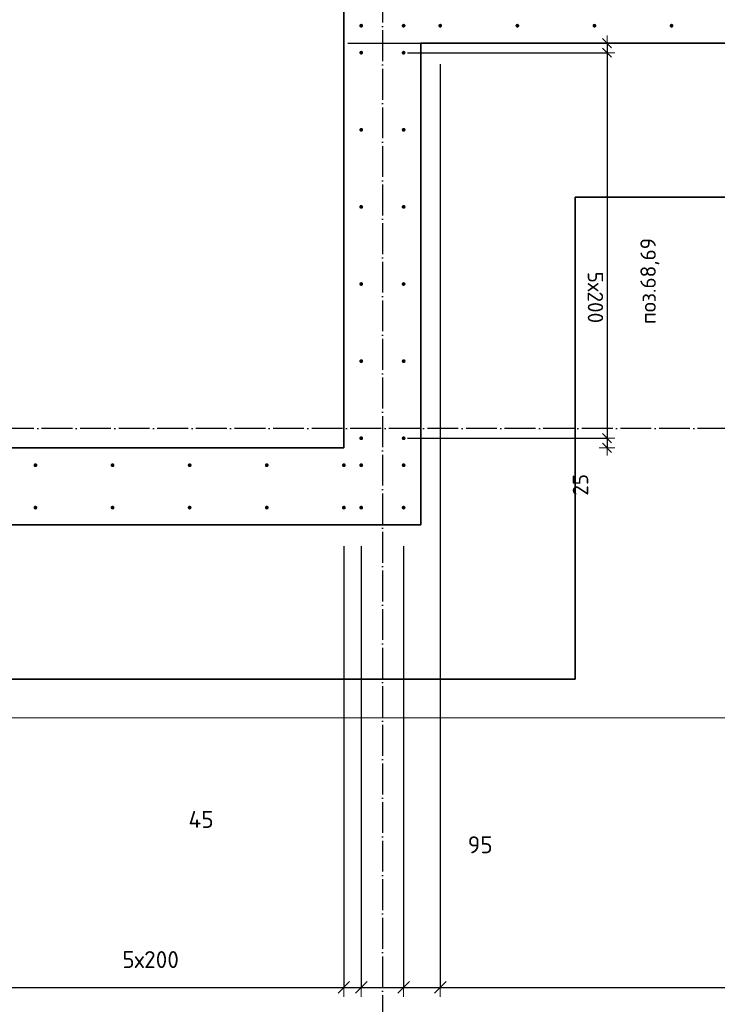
# Model space of a CAD drawing. Header units: millimetres. Extents: x -1001 to 124100, y -72947 to 40304.
# Tile 16 of 104: x 100809 to 102619, y -71493 to -68939. Entities that reach past the tile are written whole.
import ezdxf

# ---------------------------------------------------------------- set-up
doc = ezdxf.new("R2010")
doc.units = ezdxf.units.MM
doc.header["$PDMODE"] = 65
doc.linetypes.add('______11', pattern=[100, 80, -10, 0, -10])
doc.linetypes.add('______5', pattern=[220, 160, -20, 20, -20])
for name, color, linetype, lineweight in [('Standard', 7, 'Continuous', 25), ('Арм.стержн. Выпуски', 180, 'Continuous', 35), ('Размерная линия_ общее', 7, 'Continuous', 13), ('Размерная линия_ общее_1', 7, 'Continuous', 13)]:
    doc.layers.add(name, color=color, linetype=linetype, lineweight=lineweight)
doc.layers.add('Осевая линия_ общее', color=7, linetype='______5', lineweight=13, true_color=0xa0a0a0)
doc.styles.add('ISOCPEUR', font='ISOCPEUR')
doc.dimstyles.new('DIMSTYLE_11', dxfattribs={"dimtxt": 40, "dimasz": 40, "dimexe": 0, "dimexo": 0, "dimgap": 20, "dimtad": 2, "dimdec": 0, "dimrnd": 5, "dimzin": 12, "dimdsep": 46, "dimtxsty": 'ISOCPEUR', "dimblk1": 'ALL_ML_STRICH', "dimblk2": 'ALL_ML_STRICH', "dimsah": 1, "dimcen": 0, "dimclrd": 7, "dimclre": 256, "dimclrt": 7, "dimadec": 0, "dimazin": 0, "dimtfac": 1, "dimtdec": 0, "dimtix": 1, "dimtmove": 2, "dimatfit": 3, "dimfxl": 0, "dimtvp": 1.2, "dimtzin": 0, "dimlwd": 0, "dimlwe": -3, "dimarcsym": 0})
doc.dimstyles.new('DIMSTYLE_20', dxfattribs={"dimtxt": 44, "dimasz": 50, "dimexe": 0, "dimexo": 0, "dimgap": 22, "dimtad": 2, "dimdec": 0, "dimrnd": 1, "dimzin": 12, "dimdsep": 46, "dimtxsty": 'ISOCPEUR', "dimblk1": 'ALL_ML_STRICH', "dimblk2": 'ALL_ML_STRICH', "dimsah": 1, "dimcen": 0, "dimclrd": 7, "dimclre": 256, "dimclrt": 7, "dimadec": 0, "dimazin": 0, "dimtfac": 1, "dimtdec": 0, "dimtix": 1, "dimtmove": 2, "dimatfit": 3, "dimfxl": 0, "dimtzin": 0, "dimlwd": 0, "dimlwe": -3, "dimarcsym": 0})
doc.dimstyles.new('DIMSTYLE_22', dxfattribs={"dimtxt": 44, "dimasz": 50, "dimexe": 0, "dimexo": 0, "dimgap": 22, "dimtad": 2, "dimdec": 0, "dimrnd": 1, "dimzin": 12, "dimdsep": 46, "dimtxsty": 'ISOCPEUR', "dimblk1": 'ALL_ML_STRICH', "dimblk2": 'ALL_ML_STRICH', "dimsah": 1, "dimcen": 0, "dimclrd": 7, "dimclre": 256, "dimclrt": 7, "dimadec": 0, "dimazin": 0, "dimtfac": 1, "dimtdec": 0, "dimtix": 1, "dimtmove": 2, "dimatfit": 3, "dimfxl": 0, "dimtvp": 1.2, "dimtzin": 0, "dimlwd": 0, "dimlwe": -3, "dimarcsym": 0})
doc.dimstyles.new('DIMSTYLE_32', dxfattribs={"dimtxt": 44, "dimasz": 50, "dimexe": 0, "dimexo": 0, "dimgap": 22, "dimtad": 0, "dimdec": 0, "dimrnd": 1, "dimzin": 12, "dimdsep": 46, "dimtxsty": 'ISOCPEUR', "dimblk1": 'ALL_ML_STRICH', "dimblk2": 'ALL_ML_STRICH', "dimsah": 1, "dimcen": 0, "dimclrd": 7, "dimclre": 256, "dimclrt": 7, "dimadec": 0, "dimazin": 0, "dimtfac": 1, "dimtdec": 0, "dimtix": 1, "dimtmove": 2, "dimatfit": 3, "dimfxl": 0, "dimtvp": 1.2, "dimtzin": 0, "dimlwd": 0, "dimlwe": -3, "dimarcsym": 0})
doc.dimstyles.new('DIMSTYLE_9', dxfattribs={"dimtxt": 40, "dimasz": 40, "dimexe": 0, "dimexo": 0, "dimgap": 20, "dimtad": 2, "dimdec": 0, "dimrnd": 5, "dimzin": 12, "dimdsep": 46, "dimtxsty": 'ISOCPEUR', "dimblk1": 'ALL_ML_STRICH', "dimblk2": 'ALL_ML_STRICH', "dimsah": 1, "dimcen": 0, "dimclrd": 7, "dimclre": 256, "dimclrt": 7, "dimadec": 0, "dimazin": 0, "dimtfac": 1, "dimtdec": 0, "dimtix": 1, "dimtmove": 2, "dimatfit": 3, "dimfxl": 0, "dimtzin": 0, "dimlwd": 0, "dimlwe": -3, "dimarcsym": 0})

# ---------------------------------------------------------------- blocks, each defined once
blk = doc.blocks.new('ALL_ML_STRICH')
at = {"color": 0, "linetype": 'ByBlock', "lineweight": -2}
for p, q in [((-1, 0), (0.5, 0)), ((-0.3, -0.3), (0.3, 0.3)), ((0, -0.5), (0, 0.5))]:
    blk.add_line(p, q, dxfattribs=at)
blk = doc.blocks.new('*D125')
at = {"layer": 'DEFPOINTS', "color": 7, "linetype": 'Continuous', "lineweight": 13, "transparency": 33554687}
for p in [(101560, -69000), (102332.5, -69000), (101715, -69025)]:
    blk.add_point(p, dxfattribs=at)
at = {"layer": 'Размерная линия_ общее_1', "color": 253, "linetype": 'Continuous', "lineweight": -2, "true_color": 0xa0a0a0, "transparency": 33554687}
for p, q in [((101660, -69000), (102332.5, -69000)), ((101815, -69025), (102332.5, -69025))]:
    blk.add_line(p, q, dxfattribs=at)
at = {"layer": 'Размерная линия_ общее_1', "color": 7, "linetype": 'Continuous', "lineweight": -2, "transparency": 33554687}
blk.add_line((102332.5, -69000), (102332.5, -69025), dxfattribs=at)
at = {"layer": 'Размерная линия_ общее_1', "color": 7, "linetype": 'Continuous', "lineweight": 13, "transparency": 33554687, "xscale": 40, "yscale": 40, "zscale": 40}
for p, rotation in [((102332.5, -69000), 90), ((102332.5, -69025), 270)]:
    blk.add_blockref('ALL_ML_STRICH', p, dxfattribs=dict(at, rotation=rotation))
at = {"layer": 'Размерная линия_ общее_1', "color": 7, "linetype": 'Continuous', "lineweight": 13, "transparency": 33554687, "insert": (102262.3, -68678.1), "char_height": 40, "width": 80, "attachment_point": 5, "rotation": 90, "style": 'ISOCPEUR'}
blk.add_mtext('\\A1;{25}', dxfattribs=at)
blk = doc.blocks.new('*D126')
at = {"layer": 'DEFPOINTS', "color": 7, "linetype": 'Continuous', "lineweight": 13, "transparency": 33554687}
for p in [(101715, -69025), (102332.5, -69025), (101715, -70025)]:
    blk.add_point(p, dxfattribs=at)
at = {"layer": 'Размерная линия_ общее_1', "color": 253, "linetype": 'Continuous', "lineweight": -2, "true_color": 0xa0a0a0, "transparency": 33554687}
for p, q in [((101815, -69025), (102332.5, -69025)), ((101815, -70025), (102332.5, -70025))]:
    blk.add_line(p, q, dxfattribs=at)
at = {"layer": 'Размерная линия_ общее_1', "color": 7, "linetype": 'Continuous', "lineweight": -2, "transparency": 33554687}
blk.add_line((102332.5, -69025), (102332.5, -70025), dxfattribs=at)
at = {"layer": 'Размерная линия_ общее_1', "color": 7, "linetype": 'Continuous', "lineweight": 13, "transparency": 33554687, "xscale": 40, "yscale": 40, "zscale": 40}
for p, rotation in [((102332.5, -69025), 90), ((102332.5, -70025), 270)]:
    blk.add_blockref('ALL_ML_STRICH', p, dxfattribs=dict(at, rotation=rotation))
at = {"layer": 'Размерная линия_ общее_1', "color": 7, "linetype": 'Continuous', "lineweight": 13, "transparency": 33554687, "insert": (102322.5, -69593), "char_height": 40, "width": 2, "attachment_point": 1, "rotation": 270, "line_spacing_factor": 0.60241, "style": 'ISOCPEUR'}
blk.add_mtext('5х200', dxfattribs=at)
blk = doc.blocks.new('*D127')
at = {"layer": 'DEFPOINTS', "color": 7, "linetype": 'Continuous', "lineweight": 13, "transparency": 33554687}
for p in [(101715, -70025), (102332.5, -70025), (102466.2, -70050)]:
    blk.add_point(p, dxfattribs=at)
at = {"layer": 'Размерная линия_ общее_1', "color": 253, "linetype": 'Continuous', "lineweight": -2, "true_color": 0xa0a0a0, "transparency": 33554687}
for p, q in [((101815, -70025), (102332.5, -70025)), ((102332.5, -70050), (102332.5, -70050))]:
    blk.add_line(p, q, dxfattribs=at)
at = {"layer": 'Размерная линия_ общее_1', "color": 7, "linetype": 'Continuous', "lineweight": -2, "transparency": 33554687}
blk.add_line((102332.5, -70025), (102332.5, -70050), dxfattribs=at)
at = {"layer": 'Размерная линия_ общее_1', "color": 7, "linetype": 'Continuous', "lineweight": 13, "transparency": 33554687, "xscale": 40, "yscale": 40, "zscale": 40}
for p, rotation in [((102332.5, -70025), 90), ((102332.5, -70050), 270)]:
    blk.add_blockref('ALL_ML_STRICH', p, dxfattribs=dict(at, rotation=rotation))
at = {"layer": 'Размерная линия_ общее_1', "color": 7, "linetype": 'Continuous', "lineweight": 13, "transparency": 33554687, "insert": (102263.7, -70146), "char_height": 40, "width": 80, "attachment_point": 5, "rotation": 90, "style": 'ISOCPEUR'}
blk.add_mtext('\\A1;{25}', dxfattribs=at)
blk = doc.blocks.new('*D328')
at = {"layer": 'DEFPOINTS', "color": 7, "linetype": 'Continuous', "lineweight": 13, "transparency": 33554687}
for p in [(100650, -70205), (101650, -70205), (100650, -71449.3)]:
    blk.add_point(p, dxfattribs=at)
at = {"layer": 'Размерная линия_ общее', "color": 253, "linetype": 'Continuous', "lineweight": -2, "true_color": 0xa0a0a0, "transparency": 33554687}
for p, q in [((100650, -70305), (100650, -71449.3)), ((101650, -70305), (101650, -71449.3))]:
    blk.add_line(p, q, dxfattribs=at)
at = {"layer": 'Размерная линия_ общее', "color": 7, "linetype": 'Continuous', "lineweight": -2, "transparency": 33554687}
blk.add_line((100650, -71449.3), (101650, -71449.3), dxfattribs=at)
at = {"layer": 'Размерная линия_ общее', "color": 7, "linetype": 'Continuous', "lineweight": 13, "transparency": 33554687, "xscale": 50, "yscale": 50, "zscale": 50, "rotation": 180}
blk.add_blockref('ALL_ML_STRICH', (100650, -71449.3), dxfattribs=at)
at = {"layer": 'Размерная линия_ общее', "color": 7, "linetype": 'Continuous', "lineweight": 13, "transparency": 33554687, "xscale": 50, "yscale": 50, "zscale": 50}
blk.add_blockref('ALL_ML_STRICH', (101650, -71449.3), dxfattribs=at)
at = {"layer": 'Размерная линия_ общее', "color": 7, "linetype": 'Continuous', "lineweight": 13, "transparency": 33554687, "insert": (101075.2, -71355.3), "char_height": 44, "width": 2.2, "attachment_point": 1, "line_spacing_factor": 0.60241, "style": 'ISOCPEUR'}
blk.add_mtext('5х200', dxfattribs=at)
blk = doc.blocks.new('*D329')
at = {"layer": 'DEFPOINTS', "color": 7, "linetype": 'Continuous', "lineweight": 13, "transparency": 33554687}
for p in [(101650, -70205), (101695, -70205), (101650, -71449.3)]:
    blk.add_point(p, dxfattribs=at)
at = {"layer": 'Размерная линия_ общее', "color": 253, "linetype": 'Continuous', "lineweight": -2, "true_color": 0xa0a0a0, "transparency": 33554687}
for p, q in [((101650, -70305), (101650, -71449.3)), ((101695, -70305), (101695, -71449.3))]:
    blk.add_line(p, q, dxfattribs=at)
at = {"layer": 'Размерная линия_ общее', "color": 7, "linetype": 'Continuous', "lineweight": -2, "transparency": 33554687}
blk.add_line((101650, -71449.3), (101695, -71449.3), dxfattribs=at)
at = {"layer": 'Размерная линия_ общее', "color": 7, "linetype": 'Continuous', "lineweight": 13, "transparency": 33554687, "xscale": 50, "yscale": 50, "zscale": 50, "rotation": 180}
blk.add_blockref('ALL_ML_STRICH', (101650, -71449.3), dxfattribs=at)
at = {"layer": 'Размерная линия_ общее', "color": 7, "linetype": 'Continuous', "lineweight": 13, "transparency": 33554687, "xscale": 50, "yscale": 50, "zscale": 50}
blk.add_blockref('ALL_ML_STRICH', (101695, -71449.3), dxfattribs=at)
at = {"layer": 'Размерная линия_ общее', "color": 7, "linetype": 'Continuous', "lineweight": 13, "transparency": 33554687, "insert": (101279.6, -71013.7), "char_height": 44, "width": 88, "attachment_point": 5, "style": 'ISOCPEUR'}
blk.add_mtext('\\A1;{45}', dxfattribs=at)
blk = doc.blocks.new('*D330')
at = {"layer": 'DEFPOINTS', "color": 7, "linetype": 'Continuous', "lineweight": 13, "transparency": 33554687}
for p in [(101695, -70205), (101805, -70205), (101695, -71449.3)]:
    blk.add_point(p, dxfattribs=at)
at = {"layer": 'Размерная линия_ общее', "color": 253, "linetype": 'Continuous', "lineweight": -2, "true_color": 0xa0a0a0, "transparency": 33554687}
for p, q in [((101695, -70305), (101695, -71449.3)), ((101805, -70305), (101805, -71449.3))]:
    blk.add_line(p, q, dxfattribs=at)
at = {"layer": 'Размерная линия_ общее', "color": 7, "linetype": 'Continuous', "lineweight": -2, "transparency": 33554687}
blk.add_line((101695, -71449.3), (101805, -71449.3), dxfattribs=at)
at = {"layer": 'Размерная линия_ общее', "color": 7, "linetype": 'Continuous', "lineweight": 13, "transparency": 33554687, "xscale": 50, "yscale": 50, "zscale": 50, "rotation": 180}
blk.add_blockref('ALL_ML_STRICH', (101695, -71449.3), dxfattribs=at)
at = {"layer": 'Размерная линия_ общее', "color": 7, "linetype": 'Continuous', "lineweight": 13, "transparency": 33554687, "xscale": 50, "yscale": 50, "zscale": 50}
blk.add_blockref('ALL_ML_STRICH', (101805, -71449.3), dxfattribs=at)
at = {"layer": 'Размерная линия_ общее', "color": 7, "linetype": 'Continuous', "lineweight": 13, "transparency": 33554687, "insert": (101992.4, -71756.6), "char_height": 44, "width": 132, "attachment_point": 5, "style": 'ISOCPEUR'}
blk.add_mtext('\\A1;{110}', dxfattribs=at)
blk = doc.blocks.new('*D331')
at = {"layer": 'DEFPOINTS', "color": 7, "linetype": 'Continuous', "lineweight": 13, "transparency": 33554687}
for p in [(101900, -68955), (101805, -70205), (101805, -71449.3)]:
    blk.add_point(p, dxfattribs=at)
at = {"layer": 'Размерная линия_ общее', "color": 253, "linetype": 'Continuous', "lineweight": -2, "true_color": 0xa0a0a0, "transparency": 33554687}
for p, q in [((101900, -69055), (101900, -71449.3)), ((101805, -70305), (101805, -71449.3))]:
    blk.add_line(p, q, dxfattribs=at)
at = {"layer": 'Размерная линия_ общее', "color": 7, "linetype": 'Continuous', "lineweight": -2, "transparency": 33554687}
blk.add_line((101805, -71449.3), (101900, -71449.3), dxfattribs=at)
at = {"layer": 'Размерная линия_ общее', "color": 7, "linetype": 'Continuous', "lineweight": 13, "transparency": 33554687, "xscale": 50, "yscale": 50, "zscale": 50, "rotation": 180}
blk.add_blockref('ALL_ML_STRICH', (101805, -71449.3), dxfattribs=at)
at = {"layer": 'Размерная линия_ общее', "color": 7, "linetype": 'Continuous', "lineweight": 13, "transparency": 33554687, "xscale": 50, "yscale": 50, "zscale": 50}
blk.add_blockref('ALL_ML_STRICH', (101900, -71449.3), dxfattribs=at)
at = {"layer": 'Размерная линия_ общее', "color": 7, "linetype": 'Continuous', "lineweight": 13, "transparency": 33554687, "insert": (102003.6, -71079.5), "char_height": 44, "width": 88, "attachment_point": 5, "style": 'ISOCPEUR'}
blk.add_mtext('\\A1;{95}', dxfattribs=at)
blk = doc.blocks.new('*D332')
at = {"layer": 'DEFPOINTS', "color": 7, "linetype": 'Continuous', "lineweight": 13, "transparency": 33554687}
for p in [(101900, -68955), (104900, -68955), (101900, -71449.3)]:
    blk.add_point(p, dxfattribs=at)
at = {"layer": 'Размерная линия_ общее', "color": 253, "linetype": 'Continuous', "lineweight": -2, "true_color": 0xa0a0a0, "transparency": 33554687}
for p, q in [((101900, -69055), (101900, -71449.3)), ((104900, -69055), (104900, -71449.3))]:
    blk.add_line(p, q, dxfattribs=at)
at = {"layer": 'Размерная линия_ общее', "color": 7, "linetype": 'Continuous', "lineweight": -2, "transparency": 33554687}
blk.add_line((101900, -71449.3), (104900, -71449.3), dxfattribs=at)
at = {"layer": 'Размерная линия_ общее', "color": 7, "linetype": 'Continuous', "lineweight": 13, "transparency": 33554687, "xscale": 50, "yscale": 50, "zscale": 50, "rotation": 180}
blk.add_blockref('ALL_ML_STRICH', (101900, -71449.3), dxfattribs=at)
at = {"layer": 'Размерная линия_ общее', "color": 7, "linetype": 'Continuous', "lineweight": 13, "transparency": 33554687, "xscale": 50, "yscale": 50, "zscale": 50}
blk.add_blockref('ALL_ML_STRICH', (104900, -71449.3), dxfattribs=at)
at = {"layer": 'Размерная линия_ общее', "color": 7, "linetype": 'Continuous', "lineweight": 13, "transparency": 33554687, "insert": (103237.2, -71355.3), "char_height": 44, "width": 2.2, "attachment_point": 1, "line_spacing_factor": 0.60241, "style": 'ISOCPEUR'}
blk.add_mtext('15х200=3000', dxfattribs=at)

msp = doc.modelspace()

# ---------------------------------------------------------------- hatches: boundary and pattern name
at = {"layer": 'Арм.стержн. Выпуски', "linetype": 'Continuous', "lineweight": 35, "transparency": 33554687}
for points in [[(101700, -68955), (101699.6, -68953.1), (101698.5, -68951.5), (101696.9, -68950.4), (101695, -68950), (101693.1, -68950.4), (101691.5, -68951.5), (101690.4, -68953.1), (101690, -68955), (101690.4, -68956.9), (101691.5, -68958.5), (101693.1, -68959.6), (101695, -68960), (101696.9, -68959.6), (101698.5, -68958.5), (101699.6, -68956.9)], [(101810, -68955), (101809.6, -68953.1), (101808.5, -68951.5), (101806.9, -68950.4), (101805, -68950), (101803.1, -68950.4), (101801.5, -68951.5), (101800.4, -68953.1), (101800, -68955), (101800.4, -68956.9), (101801.5, -68958.5), (101803.1, -68959.6), (101805, -68960), (101806.9, -68959.6), (101808.5, -68958.5), (101809.6, -68956.9)], [(101905, -68955), (101904.6, -68953.1), (101903.5, -68951.5), (101901.9, -68950.4), (101900, -68950), (101898.1, -68950.4), (101896.5, -68951.5), (101895.4, -68953.1), (101895, -68955), (101895.4, -68956.9), (101896.5, -68958.5), (101898.1, -68959.6), (101900, -68960), (101901.9, -68959.6), (101903.5, -68958.5), (101904.6, -68956.9)], [(102105, -68955), (102104.6, -68953.1), (102103.5, -68951.5), (102101.9, -68950.4), (102100, -68950), (102098.1, -68950.4), (102096.5, -68951.5), (102095.4, -68953.1), (102095, -68955), (102095.4, -68956.9), (102096.5, -68958.5), (102098.1, -68959.6), (102100, -68960), (102101.9, -68959.6), (102103.5, -68958.5), (102104.6, -68956.9)], [(102305, -68955), (102304.6, -68953.1), (102303.5, -68951.5), (102301.9, -68950.4), (102300, -68950), (102298.1, -68950.4), (102296.5, -68951.5), (102295.4, -68953.1), (102295, -68955), (102295.4, -68956.9), (102296.5, -68958.5), (102298.1, -68959.6), (102300, -68960), (102301.9, -68959.6), (102303.5, -68958.5), (102304.6, -68956.9)], [(102505, -68955), (102504.6, -68953.1), (102503.5, -68951.5), (102501.9, -68950.4), (102500, -68950), (102498.1, -68950.4), (102496.5, -68951.5), (102495.4, -68953.1), (102495, -68955), (102495.4, -68956.9), (102496.5, -68958.5), (102498.1, -68959.6), (102500, -68960), (102501.9, -68959.6), (102503.5, -68958.5), (102504.6, -68956.9)], [(101700, -69025), (101699.6, -69023.1), (101698.5, -69021.5), (101696.9, -69020.4), (101695, -69020), (101693.1, -69020.4), (101691.5, -69021.5), (101690.4, -69023.1), (101690, -69025), (101690.4, -69026.9), (101691.5, -69028.5), (101693.1, -69029.6), (101695, -69030), (101696.9, -69029.6), (101698.5, -69028.5), (101699.6, -69026.9)], [(101810, -69025), (101809.6, -69023.1), (101808.5, -69021.5), (101806.9, -69020.4), (101805, -69020), (101803.1, -69020.4), (101801.5, -69021.5), (101800.4, -69023.1), (101800, -69025), (101800.4, -69026.9), (101801.5, -69028.5), (101803.1, -69029.6), (101805, -69030), (101806.9, -69029.6), (101808.5, -69028.5), (101809.6, -69026.9)], [(101700, -69225), (101699.6, -69223.1), (101698.5, -69221.5), (101696.9, -69220.4), (101695, -69220), (101693.1, -69220.4), (101691.5, -69221.5), (101690.4, -69223.1), (101690, -69225), (101690.4, -69226.9), (101691.5, -69228.5), (101693.1, -69229.6), (101695, -69230), (101696.9, -69229.6), (101698.5, -69228.5), (101699.6, -69226.9)], [(101810, -69225), (101809.6, -69223.1), (101808.5, -69221.5), (101806.9, -69220.4), (101805, -69220), (101803.1, -69220.4), (101801.5, -69221.5), (101800.4, -69223.1), (101800, -69225), (101800.4, -69226.9), (101801.5, -69228.5), (101803.1, -69229.6), (101805, -69230), (101806.9, -69229.6), (101808.5, -69228.5), (101809.6, -69226.9)], [(101700, -69425), (101699.6, -69423.1), (101698.5, -69421.5), (101696.9, -69420.4), (101695, -69420), (101693.1, -69420.4), (101691.5, -69421.5), (101690.4, -69423.1), (101690, -69425), (101690.4, -69426.9), (101691.5, -69428.5), (101693.1, -69429.6), (101695, -69430), (101696.9, -69429.6), (101698.5, -69428.5), (101699.6, -69426.9)], [(101810, -69425), (101809.6, -69423.1), (101808.5, -69421.5), (101806.9, -69420.4), (101805, -69420), (101803.1, -69420.4), (101801.5, -69421.5), (101800.4, -69423.1), (101800, -69425), (101800.4, -69426.9), (101801.5, -69428.5), (101803.1, -69429.6), (101805, -69430), (101806.9, -69429.6), (101808.5, -69428.5), (101809.6, -69426.9)], [(101700, -69625), (101699.6, -69623.1), (101698.5, -69621.5), (101696.9, -69620.4), (101695, -69620), (101693.1, -69620.4), (101691.5, -69621.5), (101690.4, -69623.1), (101690, -69625), (101690.4, -69626.9), (101691.5, -69628.5), (101693.1, -69629.6), (101695, -69630), (101696.9, -69629.6), (101698.5, -69628.5), (101699.6, -69626.9)], [(101810, -69625), (101809.6, -69623.1), (101808.5, -69621.5), (101806.9, -69620.4), (101805, -69620), (101803.1, -69620.4), (101801.5, -69621.5), (101800.4, -69623.1), (101800, -69625), (101800.4, -69626.9), (101801.5, -69628.5), (101803.1, -69629.6), (101805, -69630), (101806.9, -69629.6), (101808.5, -69628.5), (101809.6, -69626.9)], [(101700, -69825), (101699.6, -69823.1), (101698.5, -69821.5), (101696.9, -69820.4), (101695, -69820), (101693.1, -69820.4), (101691.5, -69821.5), (101690.4, -69823.1), (101690, -69825), (101690.4, -69826.9), (101691.5, -69828.5), (101693.1, -69829.6), (101695, -69830), (101696.9, -69829.6), (101698.5, -69828.5), (101699.6, -69826.9)], [(101810, -69825), (101809.6, -69823.1), (101808.5, -69821.5), (101806.9, -69820.4), (101805, -69820), (101803.1, -69820.4), (101801.5, -69821.5), (101800.4, -69823.1), (101800, -69825), (101800.4, -69826.9), (101801.5, -69828.5), (101803.1, -69829.6), (101805, -69830), (101806.9, -69829.6), (101808.5, -69828.5), (101809.6, -69826.9)], [(101700, -70025), (101699.6, -70023.1), (101698.5, -70021.5), (101696.9, -70020.4), (101695, -70020), (101693.1, -70020.4), (101691.5, -70021.5), (101690.4, -70023.1), (101690, -70025), (101690.4, -70026.9), (101691.5, -70028.5), (101693.1, -70029.6), (101695, -70030), (101696.9, -70029.6), (101698.5, -70028.5), (101699.6, -70026.9)], [(101810, -70025), (101809.6, -70023.1), (101808.5, -70021.5), (101806.9, -70020.4), (101805, -70020), (101803.1, -70020.4), (101801.5, -70021.5), (101800.4, -70023.1), (101800, -70025), (101800.4, -70026.9), (101801.5, -70028.5), (101803.1, -70029.6), (101805, -70030), (101806.9, -70029.6), (101808.5, -70028.5), (101809.6, -70026.9)], [(100855, -70095), (100854.6, -70093.1), (100853.5, -70091.5), (100851.9, -70090.4), (100850, -70090), (100848.1, -70090.4), (100846.5, -70091.5), (100845.4, -70093.1), (100845, -70095), (100845.4, -70096.9), (100846.5, -70098.5), (100848.1, -70099.6), (100850, -70100), (100851.9, -70099.6), (100853.5, -70098.5), (100854.6, -70096.9)], [(101055, -70095), (101054.6, -70093.1), (101053.5, -70091.5), (101051.9, -70090.4), (101050, -70090), (101048.1, -70090.4), (101046.5, -70091.5), (101045.4, -70093.1), (101045, -70095), (101045.4, -70096.9), (101046.5, -70098.5), (101048.1, -70099.6), (101050, -70100), (101051.9, -70099.6), (101053.5, -70098.5), (101054.6, -70096.9)], [(101255, -70095), (101254.6, -70093.1), (101253.5, -70091.5), (101251.9, -70090.4), (101250, -70090), (101248.1, -70090.4), (101246.5, -70091.5), (101245.4, -70093.1), (101245, -70095), (101245.4, -70096.9), (101246.5, -70098.5), (101248.1, -70099.6), (101250, -70100), (101251.9, -70099.6), (101253.5, -70098.5), (101254.6, -70096.9)], [(101455, -70095), (101454.6, -70093.1), (101453.5, -70091.5), (101451.9, -70090.4), (101450, -70090), (101448.1, -70090.4), (101446.5, -70091.5), (101445.4, -70093.1), (101445, -70095), (101445.4, -70096.9), (101446.5, -70098.5), (101448.1, -70099.6), (101450, -70100), (101451.9, -70099.6), (101453.5, -70098.5), (101454.6, -70096.9)], [(101655, -70095), (101654.6, -70093.1), (101653.5, -70091.5), (101651.9, -70090.4), (101650, -70090), (101648.1, -70090.4), (101646.5, -70091.5), (101645.4, -70093.1), (101645, -70095), (101645.4, -70096.9), (101646.5, -70098.5), (101648.1, -70099.6), (101650, -70100), (101651.9, -70099.6), (101653.5, -70098.5), (101654.6, -70096.9)], [(101700, -70095), (101699.6, -70093.1), (101698.5, -70091.5), (101696.9, -70090.4), (101695, -70090), (101693.1, -70090.4), (101691.5, -70091.5), (101690.4, -70093.1), (101690, -70095), (101690.4, -70096.9), (101691.5, -70098.5), (101693.1, -70099.6), (101695, -70100), (101696.9, -70099.6), (101698.5, -70098.5), (101699.6, -70096.9)], [(101700, -70095), (101699.6, -70093.1), (101698.5, -70091.5), (101696.9, -70090.4), (101695, -70090), (101693.1, -70090.4), (101691.5, -70091.5), (101690.4, -70093.1), (101690, -70095), (101690.4, -70096.9), (101691.5, -70098.5), (101693.1, -70099.6), (101695, -70100), (101696.9, -70099.6), (101698.5, -70098.5), (101699.6, -70096.9)], [(101810, -70095), (101809.6, -70093.1), (101808.5, -70091.5), (101806.9, -70090.4), (101805, -70090), (101803.1, -70090.4), (101801.5, -70091.5), (101800.4, -70093.1), (101800, -70095), (101800.4, -70096.9), (101801.5, -70098.5), (101803.1, -70099.6), (101805, -70100), (101806.9, -70099.6), (101808.5, -70098.5), (101809.6, -70096.9)], [(101810, -70095), (101809.6, -70093.1), (101808.5, -70091.5), (101806.9, -70090.4), (101805, -70090), (101803.1, -70090.4), (101801.5, -70091.5), (101800.4, -70093.1), (101800, -70095), (101800.4, -70096.9), (101801.5, -70098.5), (101803.1, -70099.6), (101805, -70100), (101806.9, -70099.6), (101808.5, -70098.5), (101809.6, -70096.9)], [(100855, -70205), (100854.6, -70203.1), (100853.5, -70201.5), (100851.9, -70200.4), (100850, -70200), (100848.1, -70200.4), (100846.5, -70201.5), (100845.4, -70203.1), (100845, -70205), (100845.4, -70206.9), (100846.5, -70208.5), (100848.1, -70209.6), (100850, -70210), (100851.9, -70209.6), (100853.5, -70208.5), (100854.6, -70206.9)], [(101055, -70205), (101054.6, -70203.1), (101053.5, -70201.5), (101051.9, -70200.4), (101050, -70200), (101048.1, -70200.4), (101046.5, -70201.5), (101045.4, -70203.1), (101045, -70205), (101045.4, -70206.9), (101046.5, -70208.5), (101048.1, -70209.6), (101050, -70210), (101051.9, -70209.6), (101053.5, -70208.5), (101054.6, -70206.9)], [(101255, -70205), (101254.6, -70203.1), (101253.5, -70201.5), (101251.9, -70200.4), (101250, -70200), (101248.1, -70200.4), (101246.5, -70201.5), (101245.4, -70203.1), (101245, -70205), (101245.4, -70206.9), (101246.5, -70208.5), (101248.1, -70209.6), (101250, -70210), (101251.9, -70209.6), (101253.5, -70208.5), (101254.6, -70206.9)], [(101455, -70205), (101454.6, -70203.1), (101453.5, -70201.5), (101451.9, -70200.4), (101450, -70200), (101448.1, -70200.4), (101446.5, -70201.5), (101445.4, -70203.1), (101445, -70205), (101445.4, -70206.9), (101446.5, -70208.5), (101448.1, -70209.6), (101450, -70210), (101451.9, -70209.6), (101453.5, -70208.5), (101454.6, -70206.9)], [(101655, -70205), (101654.6, -70203.1), (101653.5, -70201.5), (101651.9, -70200.4), (101650, -70200), (101648.1, -70200.4), (101646.5, -70201.5), (101645.4, -70203.1), (101645, -70205), (101645.4, -70206.9), (101646.5, -70208.5), (101648.1, -70209.6), (101650, -70210), (101651.9, -70209.6), (101653.5, -70208.5), (101654.6, -70206.9)], [(101700, -70205), (101699.6, -70203.1), (101698.5, -70201.5), (101696.9, -70200.4), (101695, -70200), (101693.1, -70200.4), (101691.5, -70201.5), (101690.4, -70203.1), (101690, -70205), (101690.4, -70206.9), (101691.5, -70208.5), (101693.1, -70209.6), (101695, -70210), (101696.9, -70209.6), (101698.5, -70208.5), (101699.6, -70206.9)], [(101700, -70205), (101699.6, -70203.1), (101698.5, -70201.5), (101696.9, -70200.4), (101695, -70200), (101693.1, -70200.4), (101691.5, -70201.5), (101690.4, -70203.1), (101690, -70205), (101690.4, -70206.9), (101691.5, -70208.5), (101693.1, -70209.6), (101695, -70210), (101696.9, -70209.6), (101698.5, -70208.5), (101699.6, -70206.9)], [(101810, -70205), (101809.6, -70203.1), (101808.5, -70201.5), (101806.9, -70200.4), (101805, -70200), (101803.1, -70200.4), (101801.5, -70201.5), (101800.4, -70203.1), (101800, -70205), (101800.4, -70206.9), (101801.5, -70208.5), (101803.1, -70209.6), (101805, -70210), (101806.9, -70209.6), (101808.5, -70208.5), (101809.6, -70206.9)], [(101810, -70205), (101809.6, -70203.1), (101808.5, -70201.5), (101806.9, -70200.4), (101805, -70200), (101803.1, -70200.4), (101801.5, -70201.5), (101800.4, -70203.1), (101800, -70205), (101800.4, -70206.9), (101801.5, -70208.5), (101803.1, -70209.6), (101805, -70210), (101806.9, -70209.6), (101808.5, -70208.5), (101809.6, -70206.9)]]:
    msp.add_hatch(color=4, dxfattribs=at).paths.add_polyline_path(points)

# ---------------------------------------------------------------- linework, layer by layer
at = {"color": 7, "linetype": 'Continuous', "lineweight": 35, "transparency": 33554687}
for p, q in [((101650, -69000), (101650, -68800)), ((101650, -70050), (101650, -69000)), ((104950, -69000), (101850, -69000)), ((101850, -69000), (101850, -70250)), ((98550, -70050), (101650, -70050)), ((101650, -70250), (98350, -70250)), ((101850, -70250), (101650, -70250))]:
    msp.add_line(p, q, dxfattribs=at)
at = {"layer": 'Standard', "color": 7, "linetype": 'Continuous', "lineweight": 13, "transparency": 33554687}
msp.add_lwpolyline([(79182.6, -70750), (105457, -70750), (105457, -23310), (79182.6, -23310), (79182.6, -70750)], dxfattribs=at)
at = {"layer": 'Осевая линия_ общее', "color": 253, "linetype": '______11', "lineweight": -3, "true_color": 0xa0a0a0, "transparency": 33554687}
for p, q in [((101750, -52150), (101750, -72827.9)), ((105150, -70000), (77142.2, -70000))]:
    msp.add_line(p, q, dxfattribs=at)
at = {"layer": 'Размерная линия_ общее', "color": 7, "linetype": 'Continuous', "lineweight": 35, "transparency": 33554687}
for p, q in [((102250, -69400), (102250, -70650)), ((105150, -69400), (102250, -69400)), ((102250, -70650), (97950, -70650))]:
    msp.add_line(p, q, dxfattribs=at)

# ---------------------------------------------------------------- texts
at = {"layer": 'Standard', "color": 7, "linetype": 'Continuous', "lineweight": 13, "transparency": 33554687, "insert": (102419.1, -69617.2), "char_height": 40, "width": 239.298, "attachment_point": 2, "rotation": 90, "style": 'ISOCPEUR'}
msp.add_mtext('\\A1;{\\fISOCPEUR|i0|b0;\\H40.000000;\\W1.000000;\\C7;поз.68,69}\\P', dxfattribs=at)

# ---------------------------------------------------------------- dimensions: what is measured, and where the dimension line sits
at = {"layer": 'Размерная линия_ общее', "color": 7, "linetype": 'Continuous', "lineweight": 13, "transparency": 33554687}
for base, p1, p2, dimstyle, picture, middle in [((101900, -71449.3), (101805, -70305), (101900, -69055), 'DIMSTYLE_20', '*D331', (102003.6, -71079.5)), ((101695, -71449.3), (101650, -70305), (101695, -70305), 'DIMSTYLE_22', '*D329', (101279.6, -71013.7)), ((101805, -71449.3), (101695, -70305), (101805, -70305), 'DIMSTYLE_32', '*D330', (101992.4, -71756.6))]:
    dim = msp.add_linear_dim(base=base, p1=p1, p2=p2, dimstyle=dimstyle, override={"dimpost": '<>', "dimclrd": 7, "dimclre": 253, "dimclrt": 7, "dimlwd": 0, "dimlwe": 65533}, dxfattribs=at)
    dim.commit()
    dim.dimension.update_dxf_attribs({"geometry": picture, "text_midpoint": middle, "dimtype": 160})
for base, p1, p2, text, picture, middle in [((104900, -71449.3), (101900, -69055), (104900, -69055), '15х200=3000', '*D332', (103400, -71427.3)), ((101650, -71449.3), (100650, -70305), (101650, -70305), '5х200', '*D328', (101150, -71427.3))]:
    dim = msp.add_linear_dim(base=base, p1=p1, p2=p2, text=text, dimstyle='DIMSTYLE_20', override={"dimpost": '<>', "dimclrd": 7, "dimclre": 253, "dimclrt": 7, "dimlwd": 0, "dimlwe": 65533}, dxfattribs=at)
    dim.commit()
    dim.dimension.update_dxf_attribs({"geometry": picture, "text_midpoint": middle, "dimtype": 160})
at = {"layer": 'Размерная линия_ общее_1', "color": 7, "linetype": 'Continuous', "lineweight": 13, "transparency": 33554687}
for base, p1, p2, picture, middle in [((102332.5, -69025), (101660, -69000), (101815, -69025), '*D125', (102262.3, -68678.1)), ((102332.5, -70050), (101815, -70025), (102332.5, -70050), '*D127', (102263.7, -70146))]:
    dim = msp.add_linear_dim(base=base, p1=p1, p2=p2, angle=270, dimstyle='DIMSTYLE_11', override={"dimpost": '<>', "dimclrd": 7, "dimclre": 253, "dimclrt": 7, "dimlwd": 0, "dimlwe": 65533}, dxfattribs=at)
    dim.commit()
    dim.dimension.update_dxf_attribs({"geometry": picture, "text_midpoint": middle, "dimtype": 160})
dim = msp.add_linear_dim(base=(102332.5, -70025), p1=(101815, -69025), p2=(101815, -70025), angle=270, text='5х200', dimstyle='DIMSTYLE_9', override={"dimpost": '<>', "dimclrd": 7, "dimclre": 253, "dimclrt": 7, "dimlwd": 0, "dimlwe": 65533}, dxfattribs=at)
dim.commit()
dim.dimension.update_dxf_attribs({"geometry": '*D126', "text_midpoint": (102312.5, -69525), "dimtype": 160})

doc.saveas('drawing.dxf')
